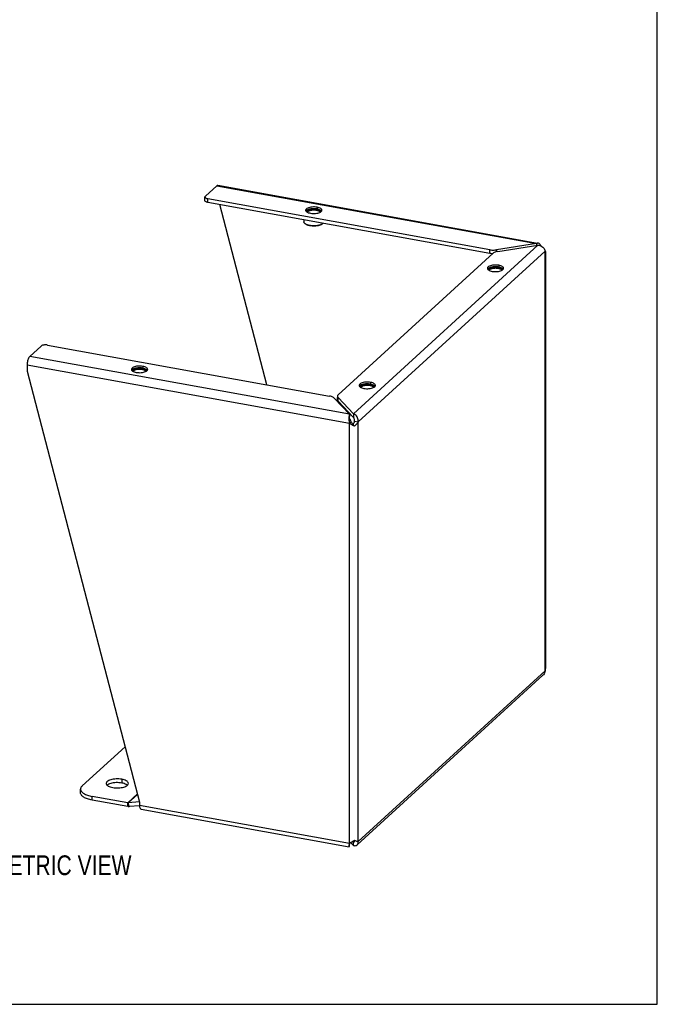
# Model space of a CAD drawing. Header units: inches. Extents: x 0 to 64.7, y 0 to 50.
# Tile 3 of 3: x 48.5 to 64.7, y 0 to 25. Entities that reach past the tile are written whole.
import ezdxf

# ---------------------------------------------------------------- set-up
doc = ezdxf.new("R2010")
doc.units = ezdxf.units.IN
doc.header["$LTSCALE"] = 3.558824
doc.header["$MEASUREMENT"] = 0
doc.layers.get('0').update_dxf_attribs({"linetype": 'CONTINUOUS'})
doc.layers.add('DIMENSIONS', color=7, linetype='CONTINUOUS')
doc.styles.get("Standard").update_dxf_attribs({"font": 'txt', "width": 0.8})

msp = doc.modelspace()

# ---------------------------------------------------------------- linework, layer by layer
at = {"color": 7, "linetype": 'Continuous'}
for p, q in [((64.706, 0), (64.706, 50)), ((53.225, 20.406), (53.225, 20.501)), ((53.299, 20.359), (53.299, 20.454)), ((60.453, 19.064), (53.299, 20.359)), ((54.792, 15.732), (53.599, 20.305)), ((56.071, 20.239), (56.071, 20.193)), ((55.737, 19.918), (55.737, 19.866)), ((55.773, 19.814), (55.764, 19.821)), ((56.202, 19.814), (56.211, 19.821)), ((56.211, 19.821), (56.208, 19.819)), ((61.636, 19.315), (61.636, 19.269)), ((60.453, 19.064), (60.453, 19.159)), ((60.524, 19.056), (60.508, 19.057)), ((60.621, 19.108), (60.621, 19.157)), ((60.683, 18.764), (60.683, 18.718)), ((51.648, 16.198), (51.648, 16.152)), ((57.429, 15.791), (57.429, 15.745)), ((56.587, 15.346), (56.587, 15.409)), ((56.602, 15.314), (56.602, 15.409)), ((56.992, 14.901), (56.602, 15.314)), ((56.891, 14.98), (56.891, 14.928)), ((56.893, 14.754), (56.935, 14.792)), ((56.967, 14.74), (56.959, 14.753)), ((56.992, 14.996), (56.992, 14.901)), ((57.004, 14.76), (56.997, 14.745)), ((57.018, 14.805), (57.113, 14.788)), ((56.977, 14.725), (56.967, 14.74)), ((56.983, 14.717), (56.977, 14.725)), ((56.99, 14.731), (56.983, 14.717)), ((56.991, 14.708), (56.983, 14.717)), ((56.997, 14.745), (56.99, 14.731)), ((57.02, 14.677), (56.991, 14.708)), ((51.114, 5.713), (51.114, 5.618)), ((50.068, 5.369), (50.068, 5.464)), ((50.364, 5.184), (50.364, 5.279)), ((51.265, 5.021), (50.364, 5.184)), ((51.265, 5.021), (51.265, 5.116)), ((51.305, 5.019), (51.28, 5.115)), ((51.564, 5.041), (51.305, 5.019)), ((56.89, 4.049), (56.891, 4.053)), ((56.891, 4.018), (56.891, 4.07)), ((56.891, 4.053), (56.893, 4.059)), ((56.98, 4.141), (56.992, 4.128)), ((57.015, 4.15), (56.992, 4.128)), ((56.992, 4.033), (56.992, 4.128)), ((57.011, 4.162), (57.014, 4.157)), ((57.014, 4.157), (57.02, 4.141)), ((57.113, 4.13), (57.018, 4.147)), ((0, 0), (64.706, 0))]:
    msp.add_line(p, q, dxfattribs=at)
at = {"color": 3, "linetype": 'Continuous'}
for p, q in [((53.235, 20.521), (53.524, 20.785)), ((53.524, 20.785), (61.636, 19.315)), ((53.553, 20.796), (61.666, 19.327)), ((60.453, 19.159), (53.299, 20.454)), ((55.795, 20.132), (55.809, 20.12)), ((55.809, 20.12), (55.827, 20.109)), ((56.117, 20.097), (56.141, 20.106)), ((56.141, 20.106), (56.161, 20.116)), ((56.161, 20.116), (56.176, 20.128)), ((56.176, 20.128), (56.187, 20.14)), ((61.675, 19.275), (56.992, 14.996)), ((61.636, 19.315), (60.621, 19.157)), ((60.66, 19.116), (61.675, 19.275)), ((56.606, 15.477), (60.538, 19.069)), ((57.113, 14.788), (61.858, 19.123)), ((61.853, 19.144), (61.858, 19.123)), ((61.858, 8.465), (61.858, 19.123)), ((61.873, 8.533), (61.873, 19.111)), ((60.406, 18.657), (60.42, 18.645)), ((60.42, 18.645), (60.438, 18.634)), ((60.728, 18.622), (60.752, 18.631)), ((60.752, 18.631), (60.772, 18.641)), ((60.772, 18.641), (60.787, 18.653)), ((60.787, 18.653), (60.798, 18.665)), ((49.066, 16.713), (48.778, 16.449)), ((49.231, 16.738), (56.385, 15.443)), ((56.891, 14.98), (48.778, 16.449)), ((48.711, 16.235), (48.711, 16.077)), ((48.711, 16.235), (56.893, 14.754)), ((48.711, 16.077), (51.564, 5.136)), ((51.371, 16.091), (51.385, 16.079)), ((51.385, 16.079), (51.404, 16.068)), ((51.694, 16.056), (51.718, 16.065)), ((51.718, 16.065), (51.737, 16.076)), ((51.737, 16.076), (51.753, 16.087)), ((51.753, 16.087), (51.764, 16.1)), ((57.152, 15.684), (57.166, 15.672)), ((57.166, 15.672), (57.184, 15.662)), ((57.475, 15.649), (57.498, 15.658)), ((57.498, 15.658), (57.518, 15.669)), ((57.518, 15.669), (57.533, 15.68)), ((57.533, 15.68), (57.544, 15.693)), ((56.501, 15.393), (56.891, 14.98)), ((56.992, 14.996), (56.602, 15.409)), ((56.893, 4.095), (56.893, 14.754)), ((57.113, 4.13), (57.113, 14.788)), ((57.088, 4.048), (61.804, 8.356)), ((57.113, 4.13), (61.858, 8.465)), ((51.198, 6.54), (50.111, 5.547)), ((51.265, 5.116), (50.364, 5.279)), ((51.511, 5.34), (51.265, 5.116)), ((51.514, 5.328), (51.28, 5.115)), ((51.563, 5.139), (51.28, 5.115)), ((51.564, 5.136), (51.564, 5.06)), ((51.564, 5.06), (56.893, 4.095)), ((51.602, 4.958), (56.881, 4.002)), ((56.882, 4.054), (56.879, 4.037)), ((56.887, 4.074), (56.882, 4.054)), ((56.893, 4.095), (56.887, 4.074)), ((56.921, 4.109), (56.992, 4.033)), ((56.956, 4.127), (56.978, 4.14)), ((57.02, 4.169), (57.04, 4.16)), ((57.04, 4.16), (57.058, 4.153)), ((57.058, 4.153), (57.075, 4.146))]:
    msp.add_line(p, q, dxfattribs=at)
for points in [[(53.524, 20.785), (53.534, 20.792), (53.545, 20.796), (53.553, 20.796)], [(53.235, 20.521), (53.229, 20.514), (53.225, 20.506), (53.225, 20.501)], [(53.225, 20.501), (53.225, 20.498), (53.227, 20.49), (53.233, 20.482), (53.241, 20.475), (53.253, 20.469), (53.266, 20.463), (53.281, 20.458), (53.299, 20.454)], [(56.071, 20.239), (56.04, 20.243), (56.009, 20.246), (55.977, 20.246), (55.944, 20.244), (55.913, 20.241), (55.884, 20.235), (55.857, 20.227), (55.834, 20.218), (55.814, 20.208), (55.799, 20.196), (55.788, 20.184), (55.782, 20.171), (55.781, 20.162)], [(55.781, 20.162), (55.781, 20.158), (55.785, 20.145), (55.795, 20.132)], [(55.827, 20.109), (55.849, 20.1), (55.875, 20.092), (55.903, 20.085)], [(55.903, 20.085), (55.934, 20.081), (55.966, 20.079), (55.998, 20.078), (56.03, 20.08), (56.061, 20.084), (56.091, 20.089), (56.117, 20.097)], [(56.194, 20.162), (56.194, 20.167), (56.189, 20.18), (56.18, 20.192), (56.166, 20.204), (56.148, 20.215), (56.126, 20.225), (56.1, 20.232), (56.071, 20.239)], [(56.187, 20.14), (56.193, 20.153), (56.194, 20.162)], [(61.686, 19.324), (61.671, 19.325), (61.654, 19.322), (61.636, 19.315)], [(61.675, 19.275), (61.702, 19.271), (61.728, 19.264), (61.753, 19.254), (61.777, 19.241), (61.798, 19.225), (61.817, 19.207), (61.832, 19.187), (61.844, 19.166), (61.853, 19.144)], [(61.719, 19.308), (61.704, 19.318), (61.688, 19.323), (61.686, 19.324)], [(61.76, 19.25), (61.757, 19.259), (61.745, 19.279), (61.733, 19.295), (61.719, 19.308)], [(60.453, 19.159), (60.48, 19.155), (60.508, 19.152), (60.536, 19.151), (60.565, 19.151), (60.593, 19.153), (60.621, 19.157)], [(60.66, 19.116), (60.633, 19.111), (60.609, 19.105), (60.587, 19.097), (60.568, 19.089), (60.551, 19.079), (60.538, 19.069)], [(61.873, 19.111), (61.872, 19.111), (61.87, 19.115), (61.866, 19.119), (61.858, 19.123)], [(60.683, 18.764), (60.652, 18.768), (60.62, 18.771), (60.588, 18.771), (60.556, 18.769), (60.525, 18.765), (60.495, 18.76), (60.469, 18.752), (60.445, 18.743), (60.425, 18.733), (60.41, 18.721), (60.399, 18.709), (60.393, 18.696), (60.392, 18.687)], [(60.805, 18.687), (60.805, 18.691), (60.801, 18.705), (60.791, 18.717), (60.777, 18.729), (60.759, 18.74), (60.737, 18.749), (60.711, 18.757), (60.683, 18.764)], [(60.392, 18.687), (60.392, 18.683), (60.397, 18.67), (60.406, 18.657)], [(60.438, 18.634), (60.46, 18.625), (60.486, 18.617), (60.515, 18.61)], [(60.515, 18.61), (60.545, 18.606), (60.577, 18.604), (60.609, 18.603), (60.641, 18.605), (60.673, 18.609), (60.702, 18.614), (60.728, 18.622)], [(60.798, 18.665), (60.804, 18.678), (60.805, 18.687)], [(49.231, 16.738), (49.213, 16.741), (49.194, 16.743), (49.174, 16.743), (49.155, 16.742), (49.136, 16.739), (49.118, 16.736), (49.102, 16.732), (49.088, 16.726), (49.076, 16.72), (49.066, 16.713)], [(48.778, 16.449), (48.768, 16.438), (48.757, 16.423), (48.748, 16.405), (48.738, 16.384), (48.73, 16.361), (48.723, 16.337), (48.718, 16.311), (48.714, 16.286), (48.711, 16.26), (48.711, 16.235)], [(51.648, 16.198), (51.617, 16.202), (51.586, 16.205), (51.553, 16.205), (51.521, 16.203), (51.49, 16.2), (51.461, 16.194), (51.434, 16.187), (51.411, 16.177), (51.391, 16.167), (51.375, 16.155), (51.365, 16.143), (51.359, 16.13), (51.358, 16.121)], [(51.358, 16.121), (51.358, 16.117), (51.362, 16.104), (51.371, 16.091)], [(51.404, 16.068), (51.426, 16.059), (51.451, 16.051), (51.48, 16.045)], [(51.48, 16.045), (51.511, 16.04), (51.543, 16.038), (51.575, 16.037), (51.607, 16.039), (51.638, 16.043), (51.667, 16.049), (51.694, 16.056)], [(51.771, 16.121), (51.77, 16.126), (51.766, 16.139), (51.757, 16.151), (51.743, 16.163), (51.725, 16.174), (51.702, 16.184), (51.677, 16.192), (51.648, 16.198)], [(51.764, 16.1), (51.77, 16.112), (51.771, 16.121)], [(57.429, 15.791), (57.398, 15.796), (57.366, 15.798), (57.334, 15.798), (57.302, 15.797), (57.271, 15.793), (57.241, 15.787), (57.215, 15.78), (57.191, 15.771), (57.171, 15.76), (57.156, 15.749), (57.145, 15.736), (57.139, 15.723), (57.138, 15.715)], [(57.551, 15.714), (57.551, 15.719), (57.547, 15.732), (57.537, 15.745), (57.523, 15.756), (57.505, 15.767), (57.483, 15.777), (57.457, 15.785), (57.429, 15.791)], [(57.138, 15.715), (57.138, 15.71), (57.143, 15.697), (57.152, 15.684)], [(57.184, 15.662), (57.206, 15.652), (57.232, 15.644), (57.261, 15.638)], [(57.261, 15.638), (57.292, 15.633), (57.323, 15.631), (57.355, 15.631), (57.388, 15.632), (57.419, 15.636), (57.448, 15.642), (57.475, 15.649)], [(57.544, 15.693), (57.55, 15.706), (57.551, 15.714)], [(56.501, 15.393), (56.489, 15.404), (56.474, 15.414), (56.455, 15.423), (56.434, 15.431), (56.411, 15.437), (56.385, 15.443)], [(56.606, 15.477), (56.596, 15.466), (56.59, 15.455), (56.587, 15.443), (56.587, 15.441)], [(56.587, 15.441), (56.588, 15.432), (56.593, 15.42), (56.602, 15.409)], [(56.891, 14.98), (56.887, 14.967), (56.884, 14.951), (56.881, 14.932), (56.879, 14.91), (56.878, 14.886)], [(56.878, 14.886), (56.878, 14.86), (56.879, 14.833)], [(56.879, 14.833), (56.882, 14.806), (56.887, 14.78), (56.893, 14.754)], [(56.935, 14.724), (56.913, 14.738), (56.893, 14.754)], [(57.113, 14.788), (57.114, 14.815), (57.111, 14.842), (57.105, 14.869), (57.096, 14.894), (57.084, 14.918), (57.069, 14.939), (57.051, 14.958), (57.032, 14.974), (57.012, 14.987), (56.992, 14.996)], [(57.113, 14.788), (57.103, 14.768), (57.09, 14.748), (57.075, 14.729), (57.058, 14.711), (57.04, 14.693), (57.02, 14.677)], [(57.02, 14.677), (56.999, 14.687), (56.978, 14.698), (56.956, 14.71), (56.935, 14.724)], [(61.858, 8.465), (61.866, 8.486), (61.87, 8.507), (61.872, 8.528), (61.873, 8.533)], [(61.858, 8.465), (61.853, 8.439), (61.844, 8.414), (61.832, 8.39), (61.817, 8.369), (61.804, 8.356)], [(50.111, 5.547), (50.098, 5.534), (50.087, 5.52), (50.078, 5.506), (50.072, 5.492), (50.069, 5.477), (50.068, 5.464)], [(51.114, 5.713), (51.079, 5.719), (51.043, 5.722), (51.007, 5.723), (50.97, 5.723), (50.934, 5.72), (50.899, 5.716), (50.865, 5.709), (50.834, 5.701), (50.806, 5.692), (50.781, 5.681), (50.76, 5.669), (50.742, 5.655), (50.73, 5.641), (50.722, 5.627), (50.718, 5.612), (50.718, 5.609)], [(50.718, 5.609), (50.72, 5.597), (50.726, 5.582), (50.737, 5.568), (50.752, 5.554), (50.772, 5.542), (50.795, 5.53), (50.822, 5.52), (50.852, 5.511), (50.885, 5.504)], [(50.885, 5.504), (50.92, 5.499), (50.955, 5.496), (50.992, 5.495), (51.029, 5.495), (51.065, 5.498), (51.1, 5.502), (51.134, 5.508), (51.165, 5.516), (51.193, 5.526), (51.218, 5.537), (51.239, 5.549), (51.256, 5.562), (51.269, 5.576), (51.277, 5.591), (51.281, 5.606), (51.281, 5.609)], [(51.281, 5.609), (51.279, 5.621), (51.273, 5.636), (51.262, 5.65), (51.247, 5.663), (51.227, 5.676), (51.203, 5.688), (51.176, 5.698), (51.147, 5.706), (51.114, 5.713)], [(50.068, 5.464), (50.068, 5.463), (50.069, 5.448), (50.073, 5.434), (50.08, 5.419), (50.089, 5.405), (50.101, 5.392)], [(50.101, 5.392), (50.115, 5.378), (50.131, 5.365), (50.15, 5.353), (50.17, 5.341), (50.193, 5.33), (50.218, 5.319), (50.244, 5.31), (50.272, 5.301), (50.301, 5.292), (50.332, 5.285), (50.364, 5.279)], [(51.28, 5.115), (51.278, 5.115), (51.275, 5.115), (51.273, 5.115), (51.27, 5.115), (51.268, 5.115), (51.265, 5.116)], [(51.564, 5.06), (51.565, 5.037), (51.567, 5.016), (51.571, 4.998), (51.577, 4.983), (51.584, 4.971), (51.592, 4.963), (51.601, 4.959), (51.602, 4.959)], [(56.879, 4.037), (56.878, 4.023), (56.878, 4.012), (56.879, 4.005), (56.881, 4.002), (56.881, 4.002)], [(56.881, 4.002), (56.884, 4.004), (56.887, 4.009), (56.891, 4.018)], [(56.893, 4.095), (56.913, 4.105), (56.935, 4.115), (56.956, 4.127)], [(56.978, 4.14), (56.999, 4.154), (57.02, 4.169)], [(56.992, 4.033), (57.012, 4.028), (57.032, 4.027), (57.051, 4.029), (57.069, 4.035), (57.084, 4.044), (57.088, 4.048)], [(57.075, 4.146), (57.09, 4.14), (57.103, 4.134), (57.113, 4.13)], [(57.088, 4.048), (57.096, 4.057), (57.105, 4.072), (57.111, 4.09), (57.114, 4.109), (57.113, 4.13)]]:
    msp.add_lwpolyline(points, dxfattribs=at)
at = {"color": 7, "linetype": 'Continuous'}
for points in [[(53.299, 20.359), (53.281, 20.363), (53.266, 20.368), (53.253, 20.374), (53.241, 20.38), (53.233, 20.387), (53.227, 20.395), (53.225, 20.403), (53.225, 20.406)], [(55.805, 20.155), (55.799, 20.151), (55.794, 20.146), (55.79, 20.141)], [(56.071, 20.193), (56.059, 20.195), (56.047, 20.197), (56.034, 20.198), (56.022, 20.199), (56.009, 20.2), (55.996, 20.2), (55.983, 20.2), (55.97, 20.2), (55.957, 20.199), (55.945, 20.198), (55.932, 20.197), (55.92, 20.196), (55.908, 20.194), (55.896, 20.191), (55.884, 20.189), (55.873, 20.186), (55.863, 20.183), (55.853, 20.18), (55.843, 20.176), (55.834, 20.173), (55.826, 20.168), (55.818, 20.164), (55.811, 20.16), (55.805, 20.155)], [(55.822, 20.112), (55.821, 20.114), (55.822, 20.119), (55.823, 20.124), (55.825, 20.129), (55.827, 20.134), (55.831, 20.139), (55.836, 20.144), (55.841, 20.148), (55.848, 20.153), (55.855, 20.157), (55.862, 20.161), (55.871, 20.165), (55.88, 20.168), (55.89, 20.171), (55.9, 20.174), (55.911, 20.176), (55.922, 20.179), (55.934, 20.18), (55.946, 20.182), (55.958, 20.183), (55.97, 20.184), (55.983, 20.184), (55.995, 20.184), (56.008, 20.183), (56.02, 20.183), (56.032, 20.181), (56.044, 20.18), (56.055, 20.178)], [(55.831, 20.107), (55.832, 20.11), (55.833, 20.115), (55.834, 20.12), (55.837, 20.124), (55.841, 20.129), (55.845, 20.133), (55.85, 20.137), (55.856, 20.141), (55.863, 20.145), (55.87, 20.149), (55.878, 20.153), (55.887, 20.156), (55.896, 20.159), (55.906, 20.161), (55.916, 20.164), (55.926, 20.166), (55.937, 20.167), (55.948, 20.169), (55.96, 20.17), (55.971, 20.17), (55.983, 20.171), (55.995, 20.171), (56.007, 20.17), (56.018, 20.17), (56.029, 20.168), (56.04, 20.167), (56.051, 20.165)], [(56.051, 20.165), (56.061, 20.163), (56.071, 20.161), (56.081, 20.158), (56.09, 20.155)], [(56.055, 20.178), (56.066, 20.176), (56.076, 20.173), (56.086, 20.171)], [(56.071, 20.193), (56.083, 20.191), (56.094, 20.188), (56.105, 20.185), (56.115, 20.182), (56.125, 20.179), (56.135, 20.175), (56.143, 20.171), (56.151, 20.167), (56.159, 20.163), (56.166, 20.158), (56.172, 20.154)], [(56.086, 20.171), (56.096, 20.167), (56.105, 20.164), (56.114, 20.16), (56.121, 20.156), (56.128, 20.152), (56.135, 20.148), (56.14, 20.143), (56.144, 20.138), (56.148, 20.134), (56.151, 20.129), (56.152, 20.124), (56.153, 20.119), (56.153, 20.113), (56.153, 20.112)], [(56.09, 20.155), (56.098, 20.152), (56.106, 20.148), (56.113, 20.145), (56.12, 20.141), (56.126, 20.137), (56.131, 20.132), (56.135, 20.128), (56.138, 20.123), (56.141, 20.119), (56.143, 20.114), (56.143, 20.109), (56.143, 20.107)], [(56.172, 20.154), (56.177, 20.149), (56.182, 20.144), (56.186, 20.139)], [(55.764, 19.821), (55.757, 19.826), (55.751, 19.833), (55.746, 19.839), (55.742, 19.846), (55.739, 19.853), (55.738, 19.86), (55.737, 19.866)], [(55.773, 19.814), (55.765, 19.82), (55.764, 19.821)], [(55.89, 19.768), (55.875, 19.771), (55.861, 19.774), (55.848, 19.778), (55.835, 19.782), (55.823, 19.786), (55.811, 19.791), (55.8, 19.796), (55.79, 19.801), (55.782, 19.807), (55.774, 19.813), (55.773, 19.814)], [(55.886, 19.773), (55.871, 19.776), (55.856, 19.78), (55.842, 19.783), (55.829, 19.788), (55.816, 19.792), (55.804, 19.797), (55.793, 19.802), (55.782, 19.808), (55.773, 19.814)], [(56.208, 19.819), (56.2, 19.812), (56.19, 19.807), (56.18, 19.801), (56.168, 19.796), (56.156, 19.791), (56.143, 19.787), (56.129, 19.782), (56.115, 19.779), (56.1, 19.775), (56.084, 19.772), (56.068, 19.77), (56.052, 19.768), (56.035, 19.766), (56.019, 19.765), (56.001, 19.765), (55.984, 19.764), (55.967, 19.765), (55.95, 19.766), (55.934, 19.767), (55.917, 19.769), (55.901, 19.771), (55.886, 19.773)], [(56.202, 19.814), (56.199, 19.811), (56.191, 19.805), (56.182, 19.8), (56.172, 19.795), (56.161, 19.79), (56.149, 19.785), (56.137, 19.781), (56.124, 19.777), (56.11, 19.773), (56.095, 19.77), (56.081, 19.767), (56.065, 19.765), (56.05, 19.763), (56.034, 19.761), (56.017, 19.76), (56.001, 19.76), (55.984, 19.759), (55.968, 19.76), (55.952, 19.76), (55.936, 19.762), (55.92, 19.763), (55.905, 19.765), (55.89, 19.768)], [(56.221, 19.83), (56.216, 19.825), (56.211, 19.821)], [(60.508, 19.057), (60.48, 19.06), (60.453, 19.064)], [(60.416, 18.68), (60.41, 18.675), (60.405, 18.671), (60.401, 18.666)], [(60.682, 18.718), (60.67, 18.72), (60.658, 18.722), (60.646, 18.723), (60.633, 18.724), (60.62, 18.725), (60.607, 18.725), (60.594, 18.725), (60.581, 18.725), (60.568, 18.724), (60.556, 18.723), (60.543, 18.722), (60.531, 18.721), (60.519, 18.719), (60.507, 18.716), (60.496, 18.714), (60.485, 18.711), (60.474, 18.708), (60.464, 18.705), (60.454, 18.701), (60.445, 18.697), (60.437, 18.693), (60.429, 18.689), (60.422, 18.685), (60.416, 18.68)], [(60.433, 18.637), (60.433, 18.639), (60.433, 18.644), (60.434, 18.649), (60.436, 18.654), (60.438, 18.659), (60.442, 18.664), (60.447, 18.669), (60.452, 18.673), (60.459, 18.678), (60.466, 18.682), (60.474, 18.686), (60.482, 18.69), (60.491, 18.693), (60.501, 18.696), (60.511, 18.699), (60.522, 18.701), (60.533, 18.704), (60.545, 18.705), (60.557, 18.707), (60.569, 18.708), (60.582, 18.709), (60.594, 18.709), (60.607, 18.709), (60.619, 18.708), (60.631, 18.708), (60.643, 18.706), (60.655, 18.705), (60.666, 18.703)], [(60.443, 18.632), (60.443, 18.635), (60.444, 18.64), (60.445, 18.644), (60.448, 18.649), (60.452, 18.654), (60.456, 18.658), (60.461, 18.662), (60.467, 18.666), (60.474, 18.67), (60.481, 18.674), (60.489, 18.677), (60.498, 18.681), (60.507, 18.684), (60.517, 18.686), (60.527, 18.689), (60.537, 18.691), (60.548, 18.692), (60.559, 18.694), (60.571, 18.695), (60.583, 18.695), (60.594, 18.696), (60.606, 18.696), (60.618, 18.695), (60.629, 18.694), (60.64, 18.693), (60.651, 18.692), (60.662, 18.69)], [(60.662, 18.69), (60.672, 18.688), (60.682, 18.686), (60.692, 18.683), (60.701, 18.68)], [(60.666, 18.703), (60.677, 18.701), (60.687, 18.698), (60.698, 18.696)], [(60.682, 18.718), (60.694, 18.716), (60.705, 18.713), (60.716, 18.71), (60.726, 18.707), (60.736, 18.704), (60.746, 18.7), (60.754, 18.696), (60.763, 18.692), (60.77, 18.688), (60.777, 18.683), (60.783, 18.679)], [(60.698, 18.696), (60.707, 18.692), (60.716, 18.689), (60.725, 18.685), (60.733, 18.681), (60.74, 18.677), (60.746, 18.673), (60.751, 18.668), (60.756, 18.663), (60.759, 18.658), (60.762, 18.654), (60.764, 18.649), (60.764, 18.643), (60.764, 18.638), (60.764, 18.637)], [(60.701, 18.68), (60.709, 18.677), (60.717, 18.673), (60.724, 18.67), (60.731, 18.666), (60.737, 18.662), (60.742, 18.657), (60.746, 18.653), (60.749, 18.648), (60.752, 18.644), (60.754, 18.639), (60.754, 18.634), (60.755, 18.632)], [(60.783, 18.679), (60.788, 18.674), (60.793, 18.669), (60.797, 18.664)], [(51.382, 16.114), (51.376, 16.11), (51.371, 16.105), (51.367, 16.1)], [(51.648, 16.152), (51.636, 16.154), (51.624, 16.156), (51.611, 16.157), (51.598, 16.158), (51.586, 16.159), (51.573, 16.159), (51.56, 16.159), (51.547, 16.159), (51.534, 16.158), (51.521, 16.158), (51.509, 16.156), (51.496, 16.155), (51.484, 16.153), (51.473, 16.151), (51.461, 16.148), (51.45, 16.145), (51.44, 16.142), (51.43, 16.139), (51.42, 16.135), (51.411, 16.132), (51.403, 16.128), (51.395, 16.123), (51.388, 16.119), (51.382, 16.114)], [(51.399, 16.071), (51.398, 16.073), (51.398, 16.079), (51.399, 16.084), (51.401, 16.089), (51.404, 16.094), (51.408, 16.098), (51.412, 16.103), (51.418, 16.108), (51.424, 16.112), (51.431, 16.116), (51.439, 16.12), (51.448, 16.124), (51.457, 16.127), (51.467, 16.13), (51.477, 16.133), (51.488, 16.136), (51.499, 16.138), (51.511, 16.139), (51.523, 16.141), (51.535, 16.142), (51.547, 16.143), (51.56, 16.143), (51.572, 16.143), (51.585, 16.143), (51.597, 16.142), (51.609, 16.141), (51.62, 16.139), (51.632, 16.137)], [(51.408, 16.066), (51.408, 16.069), (51.409, 16.074), (51.411, 16.079), (51.414, 16.083), (51.417, 16.088), (51.422, 16.092), (51.427, 16.097), (51.433, 16.101), (51.439, 16.105), (51.447, 16.108), (51.455, 16.112), (51.463, 16.115), (51.473, 16.118), (51.482, 16.12), (51.492, 16.123), (51.503, 16.125), (51.514, 16.127), (51.525, 16.128), (51.537, 16.129), (51.548, 16.13), (51.56, 16.13), (51.572, 16.13), (51.583, 16.129), (51.595, 16.129), (51.606, 16.128), (51.617, 16.126), (51.628, 16.124)], [(51.628, 16.124), (51.638, 16.122), (51.648, 16.12), (51.657, 16.117), (51.666, 16.114)], [(51.632, 16.137), (51.643, 16.135), (51.653, 16.133), (51.663, 16.13)], [(51.648, 16.152), (51.66, 16.15), (51.671, 16.147), (51.682, 16.144), (51.692, 16.141), (51.702, 16.138), (51.711, 16.134), (51.72, 16.13), (51.728, 16.126), (51.736, 16.122), (51.743, 16.117), (51.749, 16.113)], [(51.663, 16.13), (51.673, 16.127), (51.682, 16.123), (51.69, 16.119), (51.698, 16.115), (51.705, 16.111), (51.711, 16.107), (51.717, 16.102), (51.721, 16.097), (51.725, 16.093), (51.727, 16.088), (51.729, 16.083), (51.73, 16.078), (51.73, 16.073), (51.73, 16.072)], [(51.666, 16.114), (51.675, 16.111), (51.683, 16.108), (51.69, 16.104), (51.697, 16.1), (51.702, 16.096), (51.707, 16.091), (51.712, 16.087), (51.715, 16.082), (51.718, 16.078), (51.719, 16.073), (51.72, 16.068), (51.72, 16.066)], [(51.749, 16.113), (51.754, 16.108), (51.759, 16.103), (51.762, 16.098)], [(57.428, 15.745), (57.416, 15.747), (57.404, 15.749), (57.392, 15.75), (57.379, 15.751), (57.366, 15.752), (57.353, 15.753), (57.34, 15.753), (57.327, 15.752), (57.315, 15.752), (57.302, 15.751), (57.289, 15.75), (57.277, 15.748), (57.265, 15.746), (57.253, 15.744), (57.242, 15.741), (57.231, 15.739), (57.22, 15.736), (57.21, 15.732), (57.2, 15.729), (57.192, 15.725), (57.183, 15.721), (57.175, 15.717), (57.168, 15.712), (57.162, 15.708)], [(57.162, 15.708), (57.156, 15.703), (57.152, 15.698), (57.147, 15.693)], [(57.179, 15.665), (57.179, 15.667), (57.179, 15.672), (57.18, 15.677), (57.182, 15.682), (57.185, 15.687), (57.188, 15.692), (57.193, 15.696), (57.198, 15.701), (57.205, 15.705), (57.212, 15.709), (57.22, 15.713), (57.228, 15.717), (57.237, 15.72), (57.247, 15.723), (57.258, 15.726), (57.268, 15.729), (57.28, 15.731), (57.291, 15.733), (57.303, 15.734), (57.315, 15.735), (57.328, 15.736), (57.34, 15.736), (57.353, 15.736), (57.365, 15.736), (57.377, 15.735), (57.389, 15.734), (57.401, 15.732), (57.412, 15.73)], [(57.189, 15.66), (57.189, 15.662), (57.19, 15.667), (57.192, 15.672), (57.194, 15.677), (57.198, 15.681), (57.202, 15.685), (57.207, 15.69), (57.213, 15.694), (57.22, 15.698), (57.227, 15.701), (57.235, 15.705), (57.244, 15.708), (57.253, 15.711), (57.263, 15.714), (57.273, 15.716), (57.283, 15.718), (57.294, 15.72), (57.306, 15.721), (57.317, 15.722), (57.329, 15.723), (57.34, 15.723), (57.352, 15.723), (57.364, 15.723), (57.375, 15.722), (57.387, 15.721), (57.398, 15.719), (57.408, 15.718)], [(57.408, 15.718), (57.418, 15.716), (57.428, 15.713), (57.438, 15.711), (57.447, 15.708)], [(57.412, 15.73), (57.423, 15.728), (57.434, 15.726), (57.444, 15.723)], [(57.428, 15.745), (57.44, 15.743), (57.451, 15.74), (57.462, 15.738), (57.473, 15.734), (57.482, 15.731), (57.492, 15.727), (57.501, 15.724), (57.509, 15.719), (57.516, 15.715), (57.523, 15.711), (57.529, 15.706)], [(57.444, 15.723), (57.453, 15.72), (57.462, 15.716), (57.471, 15.713), (57.479, 15.709), (57.486, 15.704), (57.492, 15.7), (57.497, 15.695), (57.502, 15.691), (57.505, 15.686), (57.508, 15.681), (57.51, 15.676), (57.511, 15.671), (57.51, 15.666), (57.51, 15.665)], [(57.447, 15.708), (57.455, 15.704), (57.463, 15.701), (57.471, 15.697), (57.477, 15.693), (57.483, 15.689), (57.488, 15.685), (57.492, 15.68), (57.496, 15.676), (57.498, 15.671), (57.5, 15.666), (57.501, 15.662), (57.501, 15.66)], [(57.529, 15.706), (57.535, 15.701), (57.539, 15.696), (57.543, 15.691)], [(56.602, 15.314), (56.593, 15.325), (56.588, 15.337), (56.587, 15.346)], [(56.903, 14.859), (56.899, 14.869), (56.896, 14.882), (56.893, 14.895), (56.892, 14.907), (56.891, 14.918), (56.891, 14.928)], [(56.903, 14.859), (56.904, 14.856), (56.908, 14.846), (56.912, 14.835), (56.917, 14.825), (56.923, 14.814), (56.929, 14.803), (56.935, 14.792)], [(56.959, 14.753), (56.951, 14.765), (56.943, 14.779), (56.935, 14.792)], [(57.021, 14.829), (57.021, 14.841), (57.019, 14.852), (57.016, 14.863), (57.013, 14.873), (57.008, 14.882), (57.003, 14.889), (56.997, 14.896), (56.992, 14.901)], [(57.018, 14.805), (57.014, 14.79), (57.009, 14.775), (57.004, 14.76)], [(57.018, 14.805), (57.02, 14.817), (57.021, 14.829)], [(51.114, 5.618), (51.079, 5.624), (51.043, 5.627), (51.007, 5.628), (50.97, 5.628), (50.934, 5.625), (50.899, 5.621), (50.865, 5.614), (50.834, 5.606), (50.806, 5.597), (50.781, 5.586), (50.76, 5.574), (50.744, 5.562)], [(51.255, 5.561), (51.247, 5.568), (51.227, 5.581), (51.203, 5.593), (51.176, 5.603), (51.147, 5.611), (51.114, 5.618)], [(50.364, 5.184), (50.332, 5.19), (50.301, 5.197), (50.272, 5.206), (50.244, 5.215), (50.218, 5.224), (50.193, 5.235), (50.17, 5.246), (50.15, 5.258), (50.131, 5.27), (50.115, 5.283), (50.101, 5.297), (50.089, 5.31), (50.08, 5.324), (50.073, 5.339), (50.069, 5.353), (50.068, 5.368), (50.068, 5.369)], [(51.305, 5.019), (51.298, 5.018), (51.292, 5.018), (51.285, 5.018), (51.279, 5.019), (51.272, 5.019), (51.265, 5.021)], [(56.89, 4.048), (56.89, 4.047), (56.89, 4.049)], [(56.893, 4.059), (56.896, 4.068), (56.9, 4.078), (56.905, 4.09), (56.911, 4.102)], [(56.992, 4.128), (56.997, 4.125), (57.003, 4.122), (57.008, 4.122), (57.013, 4.122), (57.016, 4.124), (57.017, 4.124)], [(57.017, 4.124), (57.019, 4.127), (57.021, 4.131), (57.021, 4.135), (57.02, 4.141)]]:
    msp.add_lwpolyline(points, dxfattribs=at)

# ---------------------------------------------------------------- texts
at = {"layer": 'DIMENSIONS', "color": 2, "linetype": 'Continuous', "insert": (46.961, 3.781), "char_height": 0.5, "width": 11.2, "attachment_point": 2, "line_spacing_factor": 0.9}
msp.add_mtext('SCE-FK1212SS6 ISOMETRIC VIEW', dxfattribs=at)

doc.saveas('drawing.dxf')
